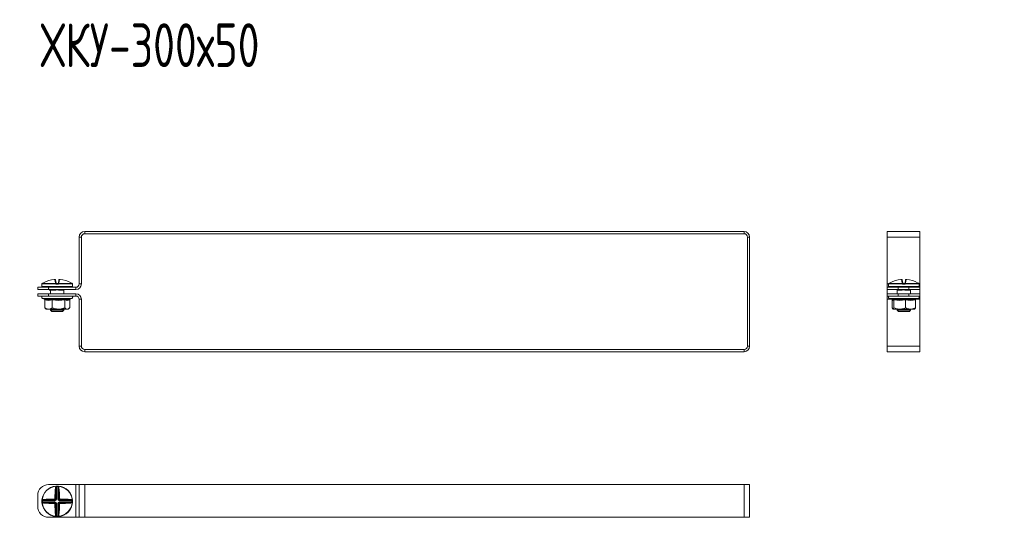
# Model space of a CAD drawing. Header units: millimetres. Extents: x -3 to 1620, y -915 to 295.
# Tile 4 of 11: x 372 to 823, y -612 to -384. Entities that reach past the tile are written whole.
import ezdxf

# ---------------------------------------------------------------- set-up
doc = ezdxf.new("R2010")
doc.units = ezdxf.units.MM
doc.styles.add('SLDTEXTSTYLE0', font='TXT', dxfattribs={"width": 0.7, "bigfont": 'bigfont'})

msp = doc.modelspace()

# ---------------------------------------------------------------- linework, layer by layer
at = {"color": 7, "linetype": 'Continuous', "lineweight": 15}
for p, q in [((401.36, -481.17), (401.36, -482.17)), ((401.36, -481.17), (703.36, -481.17)), ((401.36, -482.17), (703.36, -482.17)), ((703.36, -482.17), (703.36, -481.17)), ((783.85, -481.17), (768.85, -481.17)), ((768.85, -483.67), (768.85, -481.17)), ((783.85, -483.67), (783.85, -481.17)), ((398.86, -505.17), (398.86, -483.67)), ((399.86, -483.67), (398.86, -483.67)), ((399.86, -505.17), (399.86, -483.67)), ((705.86, -483.67), (704.86, -483.67)), ((704.86, -483.67), (704.86, -533.67)), ((705.86, -483.67), (705.86, -533.67)), ((783.85, -483.67), (768.85, -483.67)), ((768.85, -505.17), (768.85, -483.67)), ((783.85, -505.17), (783.85, -483.67)), ((381.93, -504.93), (388.17, -504.93)), ((381.94, -504.93), (381.93, -504.93)), ((387.99, -504.62), (387.72, -503.12)), ((387.99, -503.32), (388.25, -504.8)), ((388.49, -505.01), (389.08, -505.01)), ((389.32, -504.8), (389.58, -503.32)), ((389.4, -504.93), (395.64, -504.93)), ((389.85, -503.12), (389.58, -504.62)), ((395.64, -504.93), (395.63, -504.93)), ((769.67, -504.93), (775.91, -504.93)), ((769.68, -504.93), (769.67, -504.93)), ((775.73, -504.62), (775.46, -503.12)), ((775.73, -503.32), (775.99, -504.8)), ((776.24, -505.01), (776.82, -505.01)), ((777.06, -504.8), (777.32, -503.32)), ((777.14, -504.93), (783.38, -504.93)), ((777.59, -503.12), (777.32, -504.62)), ((783.38, -504.93), (783.37, -504.93)), ((379.86, -507.67), (379.86, -506.67)), ((379.86, -506.67), (384.86, -506.67)), ((384.86, -507.67), (379.86, -507.67)), ((381.78, -505.26), (381.78, -506.26)), ((381.81, -505.11), (381.81, -505.12)), ((388.16, -505.15), (381.81, -505.15)), ((395.53, -506.51), (382.03, -506.51)), ((384.86, -506.67), (384.86, -507.67)), ((384.86, -506.67), (397.36, -506.67)), ((384.86, -507.67), (397.36, -507.67)), ((385.73, -507.71), (385.73, -507.71)), ((385.76, -507.74), (385.76, -507.74)), ((385.78, -507.86), (385.78, -509.67)), ((385.83, -506.67), (385.83, -506.51)), ((387.75, -507.96), (385.97, -507.96)), ((386.98, -507.71), (386.09, -507.71)), ((387.18, -507.71), (386.98, -507.71)), ((389.09, -505.26), (388.48, -505.26)), ((395.76, -505.15), (389.41, -505.15)), ((391.6, -507.96), (389.82, -507.96)), ((391.48, -507.71), (390.59, -507.71)), ((391.74, -506.67), (391.74, -506.51)), ((391.78, -509.67), (391.78, -507.86)), ((391.84, -507.71), (391.84, -507.71)), ((395.76, -505.12), (395.76, -505.15)), ((395.78, -506.26), (395.78, -505.26)), ((397.36, -507.67), (397.36, -506.67)), ((398.86, -505.17), (399.86, -505.17)), ((768.85, -506.67), (768.85, -505.17)), ((768.85, -507.67), (768.85, -506.67)), ((768.85, -506.67), (773.85, -506.67)), ((773.85, -507.67), (768.85, -507.67)), ((768.85, -507.67), (768.85, -509.67)), ((769.53, -505.26), (769.53, -506.26)), ((775.9, -505.15), (769.55, -505.15)), ((769.56, -505.11), (769.56, -505.12)), ((783.28, -506.51), (769.78, -506.51)), ((773.48, -507.71), (773.47, -507.71)), ((773.51, -507.74), (773.5, -507.74)), ((773.53, -507.86), (773.53, -509.67)), ((773.57, -506.51), (773.57, -506.67)), ((775.49, -507.96), (773.71, -507.96)), ((774.72, -507.71), (773.83, -507.71)), ((773.85, -506.67), (773.85, -507.67)), ((778.85, -506.67), (773.85, -506.67)), ((778.85, -507.67), (773.85, -507.67)), ((774.92, -507.71), (774.72, -507.71)), ((776.83, -505.26), (776.23, -505.26)), ((783.5, -505.15), (777.15, -505.15)), ((779.34, -507.96), (777.56, -507.96)), ((779.23, -507.71), (778.34, -507.71)), ((778.85, -507.67), (778.85, -506.67)), ((778.85, -506.67), (783.85, -506.67)), ((783.85, -507.67), (778.85, -507.67)), ((779.48, -506.51), (779.48, -506.67)), ((779.53, -509.67), (779.53, -507.86)), ((783.5, -505.12), (783.5, -505.15)), ((783.53, -506.26), (783.53, -505.26)), ((783.85, -506.67), (783.85, -505.17)), ((783.85, -506.67), (783.85, -507.67)), ((783.85, -507.67), (783.85, -509.67)), ((379.86, -510.67), (379.86, -509.67)), ((379.86, -509.67), (384.86, -509.67)), ((384.86, -510.67), (379.86, -510.67)), ((382.06, -511.77), (382.86, -512.07)), ((383.05, -512.39), (383.05, -516.07)), ((384.86, -509.67), (384.86, -510.67)), ((397.36, -509.67), (384.86, -509.67)), ((397.36, -510.67), (384.86, -510.67)), ((386.53, -512.39), (386.53, -516.07)), ((392.26, -512.39), (392.26, -516.07)), ((394.49, -512.15), (395.51, -511.77)), ((394.52, -512.39), (394.52, -516.07)), ((397.36, -510.67), (397.36, -509.67)), ((398.86, -533.67), (398.86, -512.17)), ((399.86, -512.17), (398.86, -512.17)), ((399.86, -533.67), (399.86, -512.17)), ((768.85, -510.67), (768.85, -509.67)), ((768.85, -509.67), (773.85, -509.67)), ((773.85, -510.67), (768.85, -510.67)), ((768.85, -512.17), (768.85, -510.67)), ((768.85, -533.67), (768.85, -512.17)), ((769.8, -511.77), (771.25, -512.3)), ((771.19, -512.28), (771.21, -512.39)), ((771.21, -512.39), (771.21, -516.07)), ((771.22, -512.29), (771.23, -512.29)), ((771.22, -512.29), (771.25, -512.29)), ((771.92, -512.39), (771.92, -516.07)), ((773.85, -509.67), (773.85, -510.67)), ((778.85, -509.67), (773.85, -509.67)), ((778.85, -510.67), (773.85, -510.67)), ((777.23, -512.39), (777.23, -516.07)), ((778.85, -510.67), (778.85, -509.67)), ((778.85, -509.67), (783.85, -509.67)), ((783.85, -510.67), (778.85, -510.67)), ((781.84, -512.39), (781.84, -516.07)), ((781.86, -512.28), (783.25, -511.77)), ((783.85, -509.67), (783.85, -510.67)), ((783.85, -512.17), (783.85, -510.67)), ((783.85, -533.67), (783.85, -512.17)), ((383.35, -516.34), (383.78, -516.67)), ((383.78, -516.67), (384.79, -516.67)), ((384.79, -516.67), (389.4, -516.67)), ((385.78, -516.67), (385.78, -517.21)), ((385.78, -517.21), (386.28, -517.71)), ((385.78, -517.21), (391.78, -517.21)), ((391.28, -517.71), (386.28, -517.71)), ((389.4, -516.67), (393.39, -516.67)), ((391.28, -517.71), (391.78, -517.21)), ((391.78, -517.21), (391.78, -516.67)), ((393.39, -516.67), (393.78, -516.67)), ((393.78, -516.67), (394.22, -516.34)), ((774.57, -516.67), (771.56, -516.67)), ((773.53, -516.67), (773.53, -517.21)), ((773.53, -517.21), (774.03, -517.71)), ((773.53, -517.21), (779.53, -517.21)), ((779.03, -517.71), (774.03, -517.71)), ((774.57, -516.67), (779.54, -516.67)), ((779.03, -517.71), (779.53, -517.21)), ((779.53, -517.21), (779.53, -516.67)), ((779.54, -516.67), (781.53, -516.67)), ((398.86, -533.67), (399.86, -533.67)), ((401.36, -535.17), (401.36, -536.17)), ((703.36, -535.17), (401.36, -535.17)), ((703.36, -536.17), (401.36, -536.17)), ((703.36, -536.17), (703.36, -535.17)), ((704.86, -533.67), (705.86, -533.67)), ((783.85, -533.67), (768.85, -533.67)), ((768.85, -536.17), (768.85, -533.67)), ((783.85, -536.17), (768.85, -536.17)), ((783.85, -536.17), (783.85, -533.67)), ((384.86, -596.94), (397.36, -596.94)), ((388.16, -597.65), (388.17, -597.77)), ((388.25, -603.59), (388.25, -598.44)), ((388.48, -597.62), (388.49, -597.87)), ((388.49, -597.87), (388.49, -603.59)), ((389.09, -597.62), (389.08, -597.87)), ((389.08, -603.59), (389.08, -597.87)), ((389.32, -598.44), (389.32, -603.59)), ((389.41, -597.65), (389.4, -597.77)), ((397.36, -611.94), (397.36, -596.94)), ((397.36, -596.94), (398.86, -596.94)), ((398.86, -611.94), (398.86, -596.94)), ((398.86, -596.94), (401.36, -596.94)), ((401.36, -611.94), (401.36, -596.94)), ((401.36, -596.94), (703.36, -596.94)), ((703.36, -611.94), (703.36, -596.94)), ((703.36, -596.94), (705.86, -596.94)), ((705.86, -611.94), (705.86, -596.94)), ((379.86, -606.94), (379.86, -601.94)), ((381.81, -603.99), (381.93, -604)), ((382.61, -604.08), (387.76, -604.08)), ((387.76, -604.08), (387.5, -603.82)), ((387.76, -604.08), (387.76, -604.33)), ((387.99, -603.33), (388.25, -603.59)), ((388.25, -603.59), (388.49, -603.59)), ((389.32, -603.59), (389.08, -603.59)), ((389.32, -603.59), (389.58, -603.33)), ((390.07, -603.82), (389.81, -604.08)), ((389.81, -604.08), (394.96, -604.08)), ((389.81, -604.08), (389.81, -604.33)), ((395.76, -603.99), (395.64, -604)), ((382.04, -604.33), (381.79, -604.32)), ((382.04, -604.91), (381.79, -604.92)), ((381.81, -605.24), (381.93, -605.23)), ((387.76, -604.33), (382.04, -604.33)), ((382.04, -604.91), (387.76, -604.91)), ((387.76, -605.15), (382.61, -605.15)), ((387.5, -605.42), (387.76, -605.15)), ((387.76, -605.15), (387.76, -604.91)), ((388.25, -605.65), (387.99, -605.91)), ((388.25, -610.79), (388.25, -605.65)), ((388.25, -605.65), (388.49, -605.65)), ((388.49, -605.65), (388.49, -611.36)), ((389.08, -605.65), (389.32, -605.65)), ((389.08, -611.36), (389.08, -605.65)), ((389.58, -605.91), (389.32, -605.65)), ((389.32, -605.65), (389.32, -610.79)), ((395.53, -604.33), (389.81, -604.33)), ((389.81, -604.91), (389.81, -605.15)), ((389.81, -604.91), (395.53, -604.91)), ((389.81, -605.15), (390.07, -605.42)), ((394.96, -605.15), (389.81, -605.15)), ((395.78, -604.32), (395.53, -604.33)), ((395.78, -604.92), (395.53, -604.91)), ((395.76, -605.24), (395.64, -605.23)), ((384.86, -611.94), (397.36, -611.94)), ((388.16, -611.59), (388.17, -611.47)), ((388.49, -611.36), (388.48, -611.61)), ((389.08, -611.36), (389.09, -611.61)), ((389.41, -611.59), (389.4, -611.47)), ((397.36, -611.94), (398.86, -611.94)), ((398.86, -611.94), (401.36, -611.94)), ((401.36, -611.94), (703.36, -611.94)), ((703.36, -611.94), (705.86, -611.94))]:
    msp.add_line(p, q, dxfattribs=at)
at = {"color": 8, "linetype": 'Continuous', "lineweight": 15}
for p, q in [((381.79, -505.26), (381.78, -505.26)), ((381.78, -506.26), (395.78, -506.26)), ((381.81, -505.15), (381.81, -505.12)), ((386.01, -507.72), (385.87, -507.75)), ((386.09, -507.71), (386.09, -507.67)), ((386.98, -507.71), (386.98, -507.67)), ((390.59, -507.71), (390.59, -507.67)), ((391.48, -507.71), (391.48, -507.67)), ((395.78, -505.26), (395.78, -505.26)), ((769.54, -505.17), (768.85, -505.17)), ((769.53, -505.26), (769.53, -505.26)), ((769.53, -506.26), (783.53, -506.26)), ((769.55, -505.15), (769.56, -505.12)), ((773.75, -507.72), (773.61, -507.75)), ((773.83, -507.67), (773.83, -507.71)), ((774.72, -507.67), (774.72, -507.71)), ((778.34, -507.67), (778.34, -507.71)), ((779.23, -507.67), (779.23, -507.71)), ((783.85, -505.17), (783.51, -505.17)), ((783.53, -505.26), (783.52, -505.26)), ((395.51, -511.77), (382.06, -511.77)), ((770.9, -512.17), (768.85, -512.17)), ((773.9, -511.77), (769.8, -511.77)), ((783.25, -511.77), (773.9, -511.77)), ((783.85, -512.17), (782.15, -512.17))]:
    msp.add_line(p, q, dxfattribs=at)
at = {"color": 8, "linetype": 'Continuous', "lineweight": 15, "flags": 128}
for points in [[(381.8, -505.18), (381.8, -505.21), (381.79, -505.26)], [(395.78, -505.26), (395.77, -505.21), (395.76, -505.17)], [(769.53, -505.26), (769.54, -505.21), (769.55, -505.17)], [(783.51, -505.18), (783.52, -505.21), (783.52, -505.26)]]:
    msp.add_lwpolyline(points, dxfattribs=at)
at = {"color": 7, "linetype": 'Continuous', "lineweight": 15, "flags": 128}
for points in [[(388.16, -597.65), (388.19, -597.65), (388.22, -597.66), (388.25, -597.68), (388.28, -597.71), (388.3, -597.75), (388.32, -597.8), (388.33, -597.84), (388.34, -597.9)], [(389.23, -597.9), (389.24, -597.84), (389.25, -597.8), (389.27, -597.75), (389.29, -597.71), (389.32, -597.68), (389.35, -597.66), (389.38, -597.65), (389.41, -597.65)], [(382.06, -604.17), (382.01, -604.17), (381.96, -604.15), (381.92, -604.14), (381.88, -604.11), (381.85, -604.09), (381.83, -604.06), (381.82, -604.02), (381.81, -603.99)], [(395.76, -603.99), (395.75, -604.02), (395.74, -604.06), (395.72, -604.09), (395.69, -604.11), (395.65, -604.14), (395.61, -604.15), (395.56, -604.17), (395.51, -604.17)], [(381.81, -605.24), (381.82, -605.21), (381.83, -605.18), (381.85, -605.15), (381.88, -605.12), (381.92, -605.1), (381.96, -605.08), (382.01, -605.07), (382.06, -605.07)], [(395.51, -605.07), (395.56, -605.07), (395.61, -605.08), (395.65, -605.1), (395.69, -605.12), (395.72, -605.15), (395.74, -605.18), (395.75, -605.21), (395.76, -605.24)], [(388.34, -611.34), (388.33, -611.39), (388.32, -611.44), (388.3, -611.48), (388.28, -611.52), (388.25, -611.55), (388.22, -611.58), (388.19, -611.59), (388.16, -611.59)], [(389.41, -611.59), (389.38, -611.59), (389.35, -611.58), (389.32, -611.55), (389.29, -611.52), (389.27, -611.48), (389.25, -611.44), (389.24, -611.39), (389.23, -611.34)]]:
    msp.add_lwpolyline(points, dxfattribs=at)
at = {"color": 7, "linetype": 'Continuous', "lineweight": 15}
for centre, radius, start, end in [((401.36, -483.67), 2.5, 90, 180), ((401.36, -483.67), 1.5, 90, 180), ((703.36, -483.67), 2.5, 0, 90), ((703.36, -483.67), 1.5, 0, 90), ((382.06, -505.15), 0.25, 119.5448, 173.6267), ((382.06, -505.15), 0.25, 121.4361, 180.0408), ((388.78, -516.39), 13.34, 95.6166, 118.1057), ((387.74, -503.36), 0.249, 10.1256, 94.8135), ((388.02, -504.86), 0.233, 13.4875, 98.5562), ((389.85, -505.13), 1.69, 173.4928, 180.7494), ((388.96, -505.71), 0.978, 129.6677, 145.2136), ((388.24, -505.09), 0.172, 54.2052, 113.0531), ((389.95, -505.2), 1.46, 172.6321, 182.4439), ((387.62, -505.2), 1.46, 357.5561, 7.3679), ((389.33, -505.09), 0.172, 66.9469, 125.7948), ((388.61, -505.71), 0.978, 34.7864, 50.3323), ((389.55, -504.86), 0.233, 81.4438, 166.5125), ((387.72, -505.13), 1.69, 359.2506, 6.5072), ((389.83, -503.36), 0.249, 85.1865, 169.8744), ((388.79, -516.39), 13.34, 61.8943, 84.3834), ((395.51, -505.15), 0.25, 6.3733, 60.4552), ((395.51, -505.15), 0.25, 359.9592, 58.5639), ((769.8, -505.15), 0.25, 121.4361, 180.0408), ((769.8, -505.15), 0.25, 119.5448, 173.6267), ((776.52, -516.39), 13.34, 95.6166, 118.1057), ((775.48, -503.36), 0.249, 10.1256, 94.8135), ((775.76, -504.86), 0.233, 13.4875, 98.5562), ((777.59, -505.13), 1.69, 173.4928, 180.7494), ((776.7, -505.71), 0.978, 129.6677, 145.2136), ((775.98, -505.09), 0.172, 54.2052, 113.0531), ((777.69, -505.2), 1.46, 172.6321, 182.4439), ((775.37, -505.2), 1.46, 357.5561, 7.3679), ((777.07, -505.09), 0.172, 66.9469, 125.7948), ((776.35, -505.71), 0.978, 34.7864, 50.3323), ((777.29, -504.86), 0.233, 81.4438, 166.5125), ((775.46, -505.13), 1.69, 359.2506, 6.5072), ((777.57, -503.36), 0.249, 85.1865, 169.8744), ((776.54, -516.39), 13.34, 61.8943, 84.3834), ((783.25, -505.15), 0.25, 6.3733, 60.4552), ((783.25, -505.15), 0.25, 359.9592, 58.5639), ((382.03, -505.26), 0.25, 155.8256, 180), ((382.03, -506.26), 0.25, 180, 270), ((385.12, -506.76), 0.25, 20, 90), ((385.71, -507.96), 0.255, 359.4837, 53.1431), ((386.09, -507.21), 0.5, 248.2779, 270), ((387.26, -507.94), 0.492, 358.0268, 22.6031), ((390.31, -507.94), 0.492, 157.3969, 181.9732), ((391.48, -507.21), 0.5, 270, 291.7221), ((391.86, -507.96), 0.255, 126.8569, 180.5163), ((392.45, -506.76), 0.25, 90, 160), ((395.53, -506.26), 0.25, 270, 0), ((395.53, -505.26), 0.25, 0, 25.4195), ((397.36, -505.17), 1.5, 270, 0), ((397.36, -505.17), 2.5, 270, 0), ((769.78, -505.26), 0.25, 155.8256, 180), ((769.78, -506.26), 0.25, 180, 270), ((772.86, -506.76), 0.25, 20, 90), ((773.46, -507.96), 0.255, 359.4837, 53.1431), ((773.83, -507.21), 0.5, 248.2779, 270), ((775, -507.94), 0.492, 358.0268, 22.6031), ((778.05, -507.94), 0.492, 157.3969, 181.9732), ((779.23, -507.21), 0.5, 270, 291.7221), ((779.6, -507.96), 0.255, 126.8569, 180.5163), ((780.19, -506.76), 0.25, 90, 160), ((783.28, -506.26), 0.25, 270, 0), ((783.28, -505.26), 0.25, 0, 25.4195), ((382.25, -511.24), 0.567, 90, 250), ((395.32, -511.24), 0.567, 290, 90), ((397.36, -512.17), 2.5, 0, 90), ((397.36, -512.17), 1.5, 0, 90), ((769.99, -511.24), 0.567, 90, 250), ((783.06, -511.24), 0.567, 290, 90), ((401.36, -533.67), 2.5, 180, 270), ((401.36, -533.67), 1.5, 180, 270), ((703.36, -533.67), 2.5, 270, 0), ((703.36, -533.67), 1.5, 270, 0), ((384.86, -601.94), 5, 90, 180), ((388.78, -604.62), 7, 95.1288, 174.8712), ((388.78, -604.62), 6.88, 95.1288, 174.8712), ((453.54, -604.32), 65.83, 174.7706, 179.1113), ((388.01, -598.62), 0.293, 36.1898, 94.9248), ((452.56, -604.33), 64.59, 174.7706, 179.1113), ((387.92, -598.27), 0.561, 41.5527, 63.3516), ((388.78, -604.62), 7, 87.5357, 92.4643), ((388.78, -604.62), 6.75, 87.5357, 92.4643), ((389.65, -598.27), 0.561, 116.6484, 138.4473), ((389.56, -598.62), 0.293, 85.0752, 143.8102), ((325.01, -604.33), 64.59, 0.8887, 5.2294), ((388.78, -604.62), 6.88, 5.1288, 84.8712), ((388.78, -604.62), 7, 5.1288, 84.8712), ((324.03, -604.32), 65.83, 0.8887, 5.2294), ((382.43, -603.75), 0.561, 206.6484, 228.4473), ((388.49, -669.37), 65.83, 90.8887, 95.2294), ((382.78, -603.85), 0.293, 175.0752, 233.8102), ((388.5, -668.4), 64.59, 90.8887, 95.2294), ((388.48, -603.59), 1.01, 177.6972, 192.9472), ((387.76, -604.31), 1.01, 77.0528, 92.3028), ((389.81, -604.31), 1.01, 87.6972, 102.9472), ((389.09, -603.59), 1.01, 347.0528, 2.3028), ((389.07, -668.4), 64.59, 84.7706, 89.1113), ((389.08, -669.37), 65.83, 84.7706, 89.1113), ((394.79, -603.85), 0.293, 306.1898, 4.9248), ((395.14, -603.75), 0.561, 311.5527, 333.3516), ((384.86, -606.94), 5, 180, 270), ((388.78, -604.62), 7, 177.5357, 182.4643), ((388.78, -604.62), 7, 185.1288, 264.8712), ((382.43, -605.48), 0.561, 131.5527, 153.3516), ((388.78, -604.62), 6.88, 185.1288, 264.8712), ((388.78, -604.62), 6.75, 177.5357, 182.4643), ((382.78, -605.39), 0.293, 126.1898, 184.9248), ((388.49, -539.86), 65.83, 264.7706, 269.1113), ((388.5, -540.84), 64.59, 264.7706, 269.1113), ((388.48, -605.64), 1.01, 167.0528, 182.3028), ((387.76, -604.93), 1.01, 267.6972, 282.9472), ((453.54, -604.91), 65.83, 180.8887, 185.2294), ((452.56, -604.91), 64.59, 180.8887, 185.2294), ((325.01, -604.91), 64.59, 354.7706, 359.1113), ((388.78, -604.62), 6.88, 275.1288, 354.8712), ((388.78, -604.62), 7, 275.1288, 354.8712), ((389.81, -604.93), 1.01, 257.0528, 272.3028), ((324.03, -604.91), 65.83, 354.7706, 359.1113), ((389.07, -540.84), 64.59, 270.8887, 275.2294), ((389.09, -605.64), 1.01, 357.6972, 12.9472), ((389.08, -539.86), 65.83, 270.8887, 275.2294), ((394.79, -605.39), 0.293, 355.0752, 53.8102), ((395.14, -605.48), 0.561, 26.6484, 48.4473), ((388.78, -604.62), 6.75, 357.5357, 2.4643), ((388.78, -604.62), 7, 357.5357, 2.4643), ((388.01, -610.62), 0.293, 265.0752, 323.8102), ((387.92, -610.97), 0.561, 296.6484, 318.4473), ((388.78, -604.62), 7, 267.5357, 272.4643), ((388.78, -604.62), 6.75, 267.5357, 272.4643), ((389.65, -610.97), 0.561, 221.5527, 243.3516), ((389.56, -610.62), 0.293, 216.1898, 274.9248)]:
    msp.add_arc(centre, radius, start, end, dxfattribs=at)
at = {"color": 8, "linetype": 'Continuous', "lineweight": 15}
for centre, radius, start, end in [((386.1, -507.34), 0.47, 224.0705, 240.1843), ((386.54, -507.17), 1.31, 333.6544, 337.4682), ((391.03, -507.17), 1.31, 202.5318, 206.3456), ((391.47, -507.34), 0.47, 299.8167, 315.6572), ((773.84, -507.34), 0.47, 224.0705, 240.1843), ((774.28, -507.17), 1.31, 333.6544, 337.4682), ((778.77, -507.17), 1.31, 202.5318, 206.3456), ((779.21, -507.34), 0.47, 299.8167, 315.6572)]:
    msp.add_arc(centre, radius, start, end, dxfattribs=at)
at = {"color": 7, "linetype": 'Continuous', "lineweight": 15}
for centre, major_axis, ratio, start_param, end_param in [((385.92, -506.76), (0.564, -0.091), 0.124069, 1.757057, 3.210607), ((391.65, -506.76), (0.564, 0.091), 0.124069, 6.214171, 7.667721), ((773.66, -506.76), (0.564, -0.091), 0.124069, 1.757057, 3.210607), ((779.39, -506.76), (0.564, 0.091), 0.124069, 6.214171, 7.667721), ((387.73, -603.57), (0.375, -0.375), 0.942694, 5.512866, 7.053504), ((387.73, -603.57), (0.547, -0.547), 0.970288, 5.512866, 7.053504), ((389.84, -603.57), (-0.547, -0.547), 0.970288, 5.512866, 7.053504), ((389.84, -603.57), (0.375, 0.375), 0.942694, 2.371274, 3.911912), ((387.73, -605.67), (0.547, 0.547), 0.970288, 5.512866, 7.053504), ((387.73, -605.67), (0.375, 0.375), 0.942694, 5.512866, 7.053504), ((389.84, -605.67), (-0.547, 0.547), 0.970288, 5.512866, 7.053504), ((389.84, -605.67), (0.375, -0.375), 0.942694, 2.371274, 3.911912)]:
    msp.add_ellipse(centre, major_axis=major_axis, ratio=ratio, start_param=start_param, end_param=end_param, dxfattribs=at)
for points, knots in [([(382.49, -504.62), (382.34, -504.71), (382.14, -504.81), (381.97, -504.91), (381.93, -504.93)], [0, 0, 0, 0, 0.770897, 1, 1, 1, 1]), ([(387.98, -503.31), (387.98, -503.3), (387.98, -503.27), (387.95, -503.21), (387.9, -503.16), (387.85, -503.13), (387.8, -503.12), (387.75, -503.11), (387.69, -503.1), (387.6, -503.1), (387.51, -503.11), (387.47, -503.12), (387.46, -503.12)], [0, 0, 0, 0, 0.037598, 0.157267, 0.255933, 0.342451, 0.42026, 0.495889, 0.600986, 0.800286, 0.962126, 1, 1, 1, 1]), ([(387.72, -503.12), (387.72, -503.11), (387.71, -503.11), (387.67, -503.11), (387.6, -503.11), (387.53, -503.11), (387.49, -503.11), (387.47, -503.12)], [0, 0, 0, 0, 0.218399, 0.436827, 0.654626, 0.872181, 1, 1, 1, 1]), ([(388.17, -504.93), (388.15, -504.91), (388.04, -504.81), (388.01, -504.71), (387.99, -504.62)], [0, 0, 0, 0, 0.2291027, 1, 1, 1, 1]), ([(388.25, -504.8), (388.26, -504.84), (388.27, -504.89), (388.33, -504.94), (388.34, -504.95)], [0, 0, 0, 0, 0.781937, 1, 1, 1, 1]), ([(388.34, -504.95), (388.34, -504.95), (388.36, -504.97), (388.41, -505), (388.47, -505), (388.49, -505.01)], [0, 0, 0, 0, 0.0031062, 0.5021686, 1, 1, 1, 1]), ([(389.08, -505.01), (389.1, -505.01), (389.16, -505), (389.21, -504.97), (389.23, -504.95)], [0, 0, 0, 0, 0.497853, 1, 1, 1, 1]), ([(389.23, -504.95), (389.24, -504.94), (389.3, -504.89), (389.31, -504.84), (389.32, -504.8)], [0, 0, 0, 0, 0.218063, 1, 1, 1, 1]), ([(389.58, -504.62), (389.56, -504.71), (389.53, -504.81), (389.42, -504.91), (389.4, -504.93)], [0, 0, 0, 0, 0.7708973, 1, 1, 1, 1]), ([(390.09, -503.11), (390.07, -503.11), (390.02, -503.11), (389.93, -503.1), (389.85, -503.1), (389.78, -503.11), (389.72, -503.13), (389.66, -503.17), (389.61, -503.23), (389.58, -503.29), (389.58, -503.32), (389.58, -503.32)], [0, 0, 0, 0, 0.066923, 0.2381, 0.430282, 0.538321, 0.635628, 0.739505, 0.862235, 0.996759, 1, 1, 1, 1]), ([(390.1, -503.12), (390.07, -503.11), (390.01, -503.11), (389.94, -503.11), (389.88, -503.11), (389.85, -503.11), (389.85, -503.11), (389.85, -503.12)], [0, 0, 0, 0, 0.2183992, 0.436827, 0.6546258, 0.8721812, 1, 1, 1, 1]), ([(395.64, -504.93), (395.6, -504.91), (395.43, -504.81), (395.23, -504.71), (395.08, -504.62)], [0, 0, 0, 0, 0.229103, 1, 1, 1, 1]), ([(770.23, -504.62), (770.08, -504.71), (769.88, -504.81), (769.71, -504.91), (769.67, -504.93)], [0, 0, 0, 0, 0.770897, 1, 1, 1, 1]), ([(775.72, -503.31), (775.72, -503.3), (775.72, -503.27), (775.69, -503.21), (775.64, -503.16), (775.59, -503.13), (775.54, -503.12), (775.49, -503.11), (775.43, -503.1), (775.34, -503.1), (775.25, -503.11), (775.21, -503.12), (775.2, -503.12)], [0, 0, 0, 0, 0.037319, 0.157023, 0.255718, 0.342261, 0.420093, 0.495743, 0.600871, 0.800229, 0.962115, 1, 1, 1, 1]), ([(775.46, -503.12), (775.46, -503.11), (775.45, -503.11), (775.41, -503.11), (775.34, -503.11), (775.27, -503.11), (775.23, -503.11), (775.21, -503.12)], [0, 0, 0, 0, 0.218399, 0.436827, 0.654626, 0.872181, 1, 1, 1, 1]), ([(775.91, -504.93), (775.89, -504.91), (775.78, -504.81), (775.75, -504.71), (775.73, -504.62)], [0, 0, 0, 0, 0.229103, 1, 1, 1, 1]), ([(775.99, -504.8), (776, -504.84), (776.01, -504.89), (776.07, -504.94), (776.08, -504.95)], [0, 0, 0, 0, 0.781937, 1, 1, 1, 1]), ([(776.08, -504.95), (776.08, -504.95), (776.1, -504.97), (776.15, -505), (776.21, -505), (776.24, -505.01)], [0, 0, 0, 0, 0.003106, 0.502169, 1, 1, 1, 1]), ([(776.82, -505.01), (776.85, -505.01), (776.9, -505), (776.95, -504.97), (776.97, -504.95)], [0, 0, 0, 0, 0.497853, 1, 1, 1, 1]), ([(776.97, -504.95), (776.99, -504.94), (777.04, -504.89), (777.05, -504.84), (777.06, -504.8)], [0, 0, 0, 0, 0.218063, 1, 1, 1, 1]), ([(777.32, -504.62), (777.3, -504.71), (777.27, -504.81), (777.17, -504.91), (777.14, -504.93)], [0, 0, 0, 0, 0.770897, 1, 1, 1, 1]), ([(777.83, -503.11), (777.81, -503.11), (777.76, -503.11), (777.67, -503.1), (777.59, -503.1), (777.53, -503.11), (777.46, -503.13), (777.4, -503.17), (777.35, -503.23), (777.32, -503.29), (777.32, -503.32), (777.32, -503.32)], [0, 0, 0, 0, 0.066923, 0.2381, 0.430282, 0.538321, 0.635628, 0.739505, 0.862235, 0.996759, 1, 1, 1, 1]), ([(777.84, -503.12), (777.81, -503.11), (777.76, -503.11), (777.68, -503.11), (777.62, -503.11), (777.59, -503.11), (777.59, -503.11), (777.59, -503.12)], [0, 0, 0, 0, 0.218399, 0.436827, 0.654626, 0.872181, 1, 1, 1, 1]), ([(783.38, -504.93), (783.34, -504.91), (783.17, -504.81), (782.97, -504.71), (782.82, -504.62)], [0, 0, 0, 0, 0.2291027, 1, 1, 1, 1]), ([(381.81, -505.15), (381.81, -505.15), (381.81, -505.18), (381.8, -505.24), (381.79, -505.25), (381.79, -505.26)], [0, 0, 0, 0, 0.003073, 0.499692, 1, 1, 1, 1]), ([(381.81, -505.11), (381.81, -505.13), (381.81, -505.16), (381.81, -505.18), (381.8, -505.19), (381.81, -505.18), (381.81, -505.18)], [0, 0, 0, 0, 0.3538229, 0.6933776, 0.9382534, 1, 1, 1, 1]), ([(385.73, -507.7), (385.73, -507.7), (385.73, -507.7), (385.72, -507.68), (385.68, -507.65), (385.62, -507.62), (385.53, -507.6), (385.45, -507.62), (385.37, -507.66), (385.32, -507.73), (385.29, -507.79), (385.28, -507.85), (385.29, -507.9), (385.3, -507.94), (385.31, -507.97), (385.32, -507.98), (385.32, -507.99), (385.33, -508), (385.33, -508.01), (385.36, -508.05), (385.48, -508.16), (385.71, -508.23), (385.83, -508.19), (385.86, -508.18)], [0, 0, 0, 0, 0.000696, 0.008044, 0.027424, 0.069104, 0.103913, 0.143644, 0.185543, 0.226497, 0.25911, 0.28654, 0.309625, 0.328367, 0.342194, 0.349798, 0.355258, 0.362496, 0.376573, 0.42102, 0.743626, 0.936548, 1, 1, 1, 1]), ([(385.74, -507.71), (385.74, -507.71), (385.74, -507.71), (385.73, -507.71), (385.73, -507.7), (385.73, -507.7)], [0, 0, 0, 0, 0.3992263, 0.6896692, 1, 1, 1, 1]), ([(385.76, -507.75), (385.76, -507.75), (385.77, -507.77), (385.78, -507.81), (385.78, -507.85), (385.78, -507.86)], [0, 0, 0, 0, 0.053919, 0.674578, 1, 1, 1, 1]), ([(389.86, -507.75), (389.69, -507.75), (389.26, -507.76), (388.53, -507.73), (387.99, -507.74), (387.71, -507.75)], [0, 0, 0, 0, 0.232421, 0.610897, 1, 1, 1, 1]), ([(389.82, -507.96), (389.76, -507.96), (389.64, -507.95), (389.44, -507.93), (389.22, -507.89), (389, -507.87), (388.78, -507.85), (388.55, -507.87), (388.3, -507.9), (388.03, -507.94), (387.84, -507.95), (387.75, -507.96)], [0, 0, 0, 0, 0.084982, 0.188194, 0.292085, 0.397364, 0.503648, 0.610192, 0.717991, 0.85811, 1, 1, 1, 1]), ([(388.48, -505.26), (388.43, -505.25), (388.31, -505.24), (388.21, -505.18), (388.16, -505.15), (388.16, -505.15)], [0, 0, 0, 0, 0.500308, 0.996927, 1, 1, 1, 1]), ([(389.41, -505.15), (389.41, -505.15), (389.36, -505.18), (389.26, -505.24), (389.14, -505.25), (389.09, -505.26)], [0, 0, 0, 0, 0.0030731, 0.4996924, 1, 1, 1, 1]), ([(390.59, -507.71), (390.57, -507.71), (390.33, -507.71), (390.08, -507.73), (389.86, -507.75)], [0, 0, 0, 0, 0.099322, 1, 1, 1, 1]), ([(391.81, -507.74), (391.81, -507.74), (391.83, -507.73), (391.76, -507.74), (391.7, -507.75)], [0, 0, 0, 0, 0.212767, 1, 1, 1, 1]), ([(391.79, -507.86), (391.79, -507.86), (391.78, -507.84), (391.79, -507.81), (391.8, -507.77), (391.81, -507.75), (391.81, -507.74)], [0, 0, 0, 0, 0.013007, 0.431232, 0.770298, 1, 1, 1, 1]), ([(391.84, -507.7), (391.84, -507.71), (391.83, -507.71), (391.83, -507.71), (391.83, -507.71), (391.83, -507.71)], [0, 0, 0, 0, 0.218243, 0.852706, 1, 1, 1, 1]), ([(395.77, -505.18), (395.77, -505.18), (395.77, -505.19), (395.76, -505.17), (395.76, -505.15), (395.76, -505.12), (395.76, -505.11)], [0, 0, 0, 0, 0.043748, 0.31887, 0.763688, 1, 1, 1, 1]), ([(395.78, -505.26), (395.78, -505.25), (395.77, -505.24), (395.76, -505.18), (395.76, -505.15), (395.76, -505.15)], [0, 0, 0, 0, 0.500308, 0.996927, 1, 1, 1, 1]), ([(769.55, -505.15), (769.55, -505.15), (769.55, -505.18), (769.54, -505.24), (769.54, -505.25), (769.53, -505.26)], [0, 0, 0, 0, 0.0030731, 0.4996924, 1, 1, 1, 1]), ([(769.56, -505.11), (769.55, -505.13), (769.55, -505.16), (769.55, -505.18), (769.55, -505.18), (769.55, -505.18)], [0, 0, 0, 0, 0.4270979, 0.8369727, 1, 1, 1, 1]), ([(773.48, -507.71), (773.48, -507.71), (773.48, -507.71), (773.48, -507.71), (773.47, -507.7), (773.47, -507.7)], [0, 0, 0, 0, 0.486009, 0.839587, 1, 1, 1, 1]), ([(773.5, -507.75), (773.5, -507.75), (773.51, -507.77), (773.53, -507.81), (773.52, -507.85), (773.52, -507.86)], [0, 0, 0, 0, 0.054047, 0.676176, 1, 1, 1, 1]), ([(777.6, -507.75), (777.44, -507.75), (777, -507.76), (776.28, -507.73), (775.73, -507.74), (775.45, -507.75)], [0, 0, 0, 0, 0.232421, 0.610897, 1, 1, 1, 1]), ([(777.56, -507.96), (777.51, -507.96), (777.31, -507.95), (776.96, -507.89), (776.52, -507.84), (776.02, -507.91), (775.68, -507.94), (775.49, -507.96)], [0, 0, 0, 0, 0.085087, 0.292288, 0.503826, 0.718152, 1, 1, 1, 1]), ([(776.23, -505.26), (776.17, -505.25), (776.05, -505.24), (775.95, -505.18), (775.9, -505.15), (775.9, -505.15)], [0, 0, 0, 0, 0.500308, 0.996927, 1, 1, 1, 1]), ([(777.15, -505.15), (777.15, -505.15), (777.11, -505.18), (777, -505.24), (776.89, -505.25), (776.83, -505.26)], [0, 0, 0, 0, 0.003073, 0.499692, 1, 1, 1, 1]), ([(778.34, -507.71), (778.31, -507.71), (778.07, -507.71), (777.82, -507.73), (777.6, -507.75)], [0, 0, 0, 0, 0.099322, 1, 1, 1, 1]), ([(779.55, -507.74), (779.55, -507.74), (779.57, -507.73), (779.5, -507.74), (779.44, -507.75)], [0, 0, 0, 0, 0.212767, 1, 1, 1, 1]), ([(779.53, -507.86), (779.53, -507.86), (779.52, -507.84), (779.53, -507.81), (779.54, -507.77), (779.55, -507.75), (779.55, -507.74)], [0, 0, 0, 0, 0.010861, 0.429995, 0.769798, 1, 1, 1, 1]), ([(783.51, -505.18), (783.51, -505.18), (783.51, -505.19), (783.5, -505.17), (783.5, -505.15), (783.5, -505.12), (783.5, -505.11)], [0, 0, 0, 0, 0.043748, 0.31887, 0.763688, 1, 1, 1, 1]), ([(783.52, -505.26), (783.52, -505.25), (783.51, -505.24), (783.5, -505.18), (783.5, -505.15), (783.5, -505.15)], [0, 0, 0, 0, 0.500308, 0.996927, 1, 1, 1, 1]), ([(382.76, -512.01), (382.91, -512.05), (383.34, -512.18), (384.07, -512.31), (384.9, -512.33), (385.69, -512.22), (386.17, -512.08), (386.42, -512.01)], [0, 0, 0, 0, 0.117987, 0.354133, 0.592326, 0.795595, 1, 1, 1, 1]), ([(383.05, -512.39), (383.05, -512.35), (383.04, -512.27), (382.98, -512.16), (382.89, -512.07), (382.81, -512.03), (382.77, -512.01), (382.76, -512.01)], [0, 0, 0, 0, 0.236184, 0.471397, 0.732465, 0.992086, 1, 1, 1, 1]), ([(386.53, -512.39), (386.25, -512.46), (385.68, -512.61), (384.81, -512.67), (383.93, -512.61), (383.35, -512.46), (383.05, -512.39)], [0, 0, 0, 0, 0.245251, 0.49213, 0.745021, 1, 1, 1, 1]), ([(386.42, -512.01), (386.65, -512.05), (387.35, -512.18), (388.54, -512.31), (389.91, -512.33), (391.22, -512.22), (392.03, -512.08), (392.44, -512.01)], [0, 0, 0, 0, 0.117987, 0.354133, 0.592326, 0.795595, 1, 1, 1, 1]), ([(386.53, -512.39), (386.53, -512.35), (386.53, -512.27), (386.5, -512.16), (386.46, -512.07), (386.43, -512.03), (386.42, -512.01), (386.42, -512.01)], [0, 0, 0, 0, 0.236184, 0.471397, 0.732465, 0.992086, 1, 1, 1, 1]), ([(392.26, -512.39), (391.8, -512.46), (390.86, -512.61), (389.43, -512.67), (387.98, -512.61), (387.02, -512.46), (386.53, -512.39)], [0, 0, 0, 0, 0.245251, 0.49213, 0.745021, 1, 1, 1, 1]), ([(392.44, -512.01), (392.44, -512.01), (392.41, -512.03), (392.36, -512.07), (392.31, -512.16), (392.27, -512.27), (392.26, -512.35), (392.26, -512.39)], [0, 0, 0, 0, 0.007914, 0.267535, 0.528603, 0.763816, 1, 1, 1, 1]), ([(394.52, -512.39), (394.33, -512.46), (393.96, -512.61), (393.4, -512.67), (392.83, -512.61), (392.45, -512.46), (392.26, -512.39)], [0, 0, 0, 0, 0.245251, 0.49213, 0.745021, 1, 1, 1, 1]), ([(394.71, -512.07), (394.7, -512.07), (394.65, -512.09), (394.59, -512.16), (394.53, -512.27), (394.52, -512.35), (394.52, -512.39)], [0, 0, 0, 0, 0.055746, 0.3923, 0.695525, 1, 1, 1, 1]), ([(771.92, -512.39), (771.86, -512.46), (771.74, -512.61), (771.57, -512.67), (771.39, -512.61), (771.27, -512.46), (771.21, -512.39)], [0, 0, 0, 0, 0.245251, 0.49213, 0.745021, 1, 1, 1, 1]), ([(771.68, -512.01), (771.9, -512.05), (772.56, -512.18), (773.67, -512.31), (774.94, -512.33), (776.14, -512.22), (776.89, -512.08), (777.27, -512.01)], [0, 0, 0, 0, 0.117987, 0.354133, 0.592326, 0.795595, 1, 1, 1, 1]), ([(771.92, -512.39), (771.91, -512.35), (771.91, -512.27), (771.86, -512.16), (771.78, -512.07), (771.72, -512.03), (771.68, -512.01), (771.68, -512.01)], [0, 0, 0, 0, 0.236184, 0.471397, 0.732465, 0.992086, 1, 1, 1, 1]), ([(777.23, -512.39), (776.8, -512.46), (775.93, -512.61), (774.61, -512.67), (773.26, -512.61), (772.37, -512.46), (771.92, -512.39)], [0, 0, 0, 0, 0.245251, 0.49213, 0.745021, 1, 1, 1, 1]), ([(777.23, -512.39), (777.23, -512.35), (777.23, -512.27), (777.24, -512.16), (777.25, -512.07), (777.26, -512.03), (777.27, -512.01), (777.27, -512.01)], [0, 0, 0, 0, 0.236184, 0.471397, 0.732465, 0.992086, 1, 1, 1, 1]), ([(781.84, -512.39), (781.47, -512.46), (780.72, -512.61), (779.56, -512.67), (778.4, -512.61), (777.62, -512.46), (777.23, -512.39)], [0, 0, 0, 0, 0.245251, 0.49213, 0.745021, 1, 1, 1, 1]), ([(777.27, -512.01), (777.46, -512.05), (778.02, -512.18), (778.97, -512.31), (780.07, -512.33), (781.12, -512.22), (781.78, -512.08), (782.11, -512.01)], [0, 0, 0, 0, 0.117987, 0.354133, 0.592326, 0.795595, 1, 1, 1, 1]), ([(781.84, -512.39), (781.85, -512.35), (781.85, -512.27), (781.91, -512.16), (782, -512.07), (782.07, -512.03), (782.11, -512.01), (782.11, -512.01)], [0, 0, 0, 0, 0.236184, 0.471397, 0.732465, 0.992086, 1, 1, 1, 1]), ([(383.05, -516.07), (383.3, -516.22), (383.81, -516.51), (384.4, -516.66), (384.73, -516.67), (384.79, -516.67)], [0, 0, 0, 0, 0.4429219, 0.8963431, 1, 1, 1, 1]), ([(383.05, -516.07), (383.15, -516.17), (383.25, -516.27), (383.36, -516.34), (383.36, -516.34)], [0, 0, 0, 0, 0.931741, 1, 1, 1, 1]), ([(384.79, -516.67), (385.03, -516.65), (385.51, -516.61), (386.08, -516.35), (386.42, -516.14), (386.53, -516.07)], [0, 0, 0, 0, 0.39547, 0.801975, 1, 1, 1, 1]), ([(386.53, -516.07), (386.94, -516.22), (387.77, -516.51), (388.75, -516.66), (389.29, -516.67), (389.4, -516.67)], [0, 0, 0, 0, 0.4429219, 0.8963431, 1, 1, 1, 1]), ([(389.4, -516.67), (389.78, -516.65), (390.57, -516.61), (391.52, -516.35), (392.08, -516.14), (392.26, -516.07)], [0, 0, 0, 0, 0.39547, 0.801975, 1, 1, 1, 1]), ([(392.26, -516.07), (392.36, -516.16), (392.58, -516.37), (392.96, -516.62), (393.24, -516.65), (393.39, -516.67)], [0, 0, 0, 0, 0.2627068, 0.6274922, 1, 1, 1, 1]), ([(393.39, -516.67), (393.45, -516.67), (393.66, -516.66), (394.03, -516.5), (394.34, -516.24), (394.5, -516.08), (394.52, -516.07)], [0, 0, 0, 0, 0.148154, 0.552, 0.965648, 1, 1, 1, 1]), ([(771.21, -516.07), (771.26, -516.22), (771.36, -516.51), (771.48, -516.66), (771.55, -516.67), (771.56, -516.67)], [0, 0, 0, 0, 0.442922, 0.896343, 1, 1, 1, 1]), ([(771.56, -516.67), (771.61, -516.65), (771.71, -516.61), (771.83, -516.35), (771.89, -516.14), (771.92, -516.07)], [0, 0, 0, 0, 0.39547, 0.801975, 1, 1, 1, 1]), ([(774.57, -516.67), (774.44, -516.67), (773.94, -516.66), (773.07, -516.5), (772.33, -516.24), (771.95, -516.08), (771.92, -516.07)], [0, 0, 0, 0, 0.148154, 0.552, 0.965648, 1, 1, 1, 1]), ([(777.23, -516.07), (777.01, -516.16), (776.47, -516.37), (775.58, -516.62), (774.91, -516.65), (774.57, -516.67)], [0, 0, 0, 0, 0.2627068, 0.6274922, 1, 1, 1, 1]), ([(777.23, -516.07), (777.56, -516.22), (778.23, -516.51), (779.02, -516.66), (779.46, -516.67), (779.54, -516.67)], [0, 0, 0, 0, 0.442922, 0.896343, 1, 1, 1, 1]), ([(779.54, -516.67), (779.85, -516.65), (780.48, -516.61), (781.25, -516.35), (781.7, -516.14), (781.84, -516.07)], [0, 0, 0, 0, 0.39547, 0.801975, 1, 1, 1, 1]), ([(781.84, -516.07), (781.79, -516.22), (781.69, -516.51), (781.57, -516.66), (781.5, -516.67), (781.49, -516.67)], [0, 0, 0, 0, 0.442922, 0.896343, 1, 1, 1, 1]), ([(387.99, -598.32), (388.01, -598.17), (388.04, -597.98), (388.15, -597.81), (388.17, -597.77)], [0, 0, 0, 0, 0.770897, 1, 1, 1, 1]), ([(388.16, -597.65), (388.16, -597.65), (388.21, -597.64), (388.31, -597.63), (388.43, -597.63), (388.48, -597.62)], [0, 0, 0, 0, 0.0030731, 0.4996924, 1, 1, 1, 1]), ([(388.34, -597.9), (388.33, -597.93), (388.27, -598.11), (388.26, -598.3), (388.25, -598.44)], [0, 0, 0, 0, 0.218063, 1, 1, 1, 1]), ([(388.49, -597.87), (388.47, -597.88), (388.41, -597.88), (388.36, -597.89), (388.34, -597.9)], [0, 0, 0, 0, 0.497853, 1, 1, 1, 1]), ([(389.23, -597.9), (389.23, -597.9), (389.21, -597.89), (389.16, -597.88), (389.1, -597.88), (389.08, -597.87)], [0, 0, 0, 0, 0.003106, 0.502169, 1, 1, 1, 1]), ([(389.09, -597.62), (389.14, -597.63), (389.26, -597.63), (389.36, -597.64), (389.41, -597.65), (389.41, -597.65)], [0, 0, 0, 0, 0.500308, 0.996927, 1, 1, 1, 1]), ([(389.32, -598.44), (389.31, -598.3), (389.3, -598.11), (389.24, -597.93), (389.23, -597.9)], [0, 0, 0, 0, 0.781937, 1, 1, 1, 1]), ([(389.4, -597.77), (389.42, -597.81), (389.53, -597.98), (389.56, -598.17), (389.58, -598.32)], [0, 0, 0, 0, 0.229103, 1, 1, 1, 1]), ([(381.79, -604.32), (381.79, -604.26), (381.8, -604.14), (381.81, -604.04), (381.81, -603.99), (381.81, -603.99)], [0, 0, 0, 0, 0.500308, 0.996927, 1, 1, 1, 1]), ([(381.93, -604), (381.97, -603.98), (382.14, -603.87), (382.34, -603.84), (382.49, -603.82)], [0, 0, 0, 0, 0.229103, 1, 1, 1, 1]), ([(382.06, -604.17), (382.06, -604.17), (382.06, -604.19), (382.05, -604.24), (382.04, -604.3), (382.04, -604.33)], [0, 0, 0, 0, 0.003106, 0.502169, 1, 1, 1, 1]), ([(382.61, -604.08), (382.46, -604.09), (382.28, -604.1), (382.1, -604.16), (382.06, -604.17)], [0, 0, 0, 0, 0.781937, 1, 1, 1, 1]), ([(387.47, -603.55), (387.5, -603.55), (387.56, -603.54), (387.63, -603.5), (387.69, -603.43), (387.72, -603.36), (387.72, -603.32), (387.72, -603.3)], [0, 0, 0, 0, 0.218399, 0.436827, 0.654626, 0.872181, 1, 1, 1, 1]), ([(387.99, -603.33), (387.98, -603.36), (387.98, -603.45), (387.92, -603.58), (387.81, -603.71), (387.66, -603.8), (387.55, -603.81), (387.5, -603.82)], [0, 0, 0, 0, 0.127707, 0.345274, 0.563217, 0.781734, 1, 1, 1, 1]), ([(390.07, -603.82), (390.04, -603.82), (389.95, -603.81), (389.82, -603.75), (389.69, -603.64), (389.6, -603.5), (389.59, -603.38), (389.58, -603.33)], [0, 0, 0, 0, 0.127707, 0.345274, 0.563217, 0.781734, 1, 1, 1, 1]), ([(389.85, -603.3), (389.85, -603.33), (389.86, -603.39), (389.9, -603.46), (389.97, -603.52), (390.04, -603.55), (390.08, -603.55), (390.1, -603.55)], [0, 0, 0, 0, 0.218399, 0.436827, 0.654626, 0.872181, 1, 1, 1, 1]), ([(395.51, -604.17), (395.47, -604.16), (395.29, -604.1), (395.11, -604.09), (394.96, -604.08)], [0, 0, 0, 0, 0.218063, 1, 1, 1, 1]), ([(395.08, -603.82), (395.23, -603.84), (395.43, -603.87), (395.6, -603.98), (395.64, -604)], [0, 0, 0, 0, 0.770897, 1, 1, 1, 1]), ([(395.53, -604.33), (395.53, -604.3), (395.52, -604.24), (395.51, -604.2), (395.51, -604.17)], [0, 0, 0, 0, 0.4978531, 1, 1, 1, 1]), ([(395.76, -603.99), (395.76, -603.99), (395.76, -604.04), (395.77, -604.14), (395.78, -604.26), (395.78, -604.32)], [0, 0, 0, 0, 0.003073, 0.499692, 1, 1, 1, 1]), ([(381.81, -605.24), (381.81, -605.24), (381.81, -605.2), (381.8, -605.09), (381.79, -604.98), (381.79, -604.92)], [0, 0, 0, 0, 0.003073, 0.499692, 1, 1, 1, 1]), ([(382.49, -605.42), (382.34, -605.39), (382.14, -605.36), (381.97, -605.26), (381.93, -605.23)], [0, 0, 0, 0, 0.770897, 1, 1, 1, 1]), ([(382.04, -604.91), (382.04, -604.94), (382.05, -604.99), (382.06, -605.04), (382.06, -605.07)], [0, 0, 0, 0, 0.497853, 1, 1, 1, 1]), ([(382.06, -605.07), (382.1, -605.08), (382.28, -605.13), (382.46, -605.14), (382.61, -605.15)], [0, 0, 0, 0, 0.218063, 1, 1, 1, 1]), ([(387.72, -605.93), (387.72, -605.9), (387.71, -605.85), (387.67, -605.77), (387.6, -605.72), (387.53, -605.69), (387.49, -605.68), (387.47, -605.68)], [0, 0, 0, 0, 0.218399, 0.436827, 0.654626, 0.872181, 1, 1, 1, 1]), ([(387.5, -605.42), (387.53, -605.42), (387.61, -605.43), (387.75, -605.48), (387.88, -605.59), (387.97, -605.74), (387.98, -605.85), (387.99, -605.91)], [0, 0, 0, 0, 0.127707, 0.345274, 0.563217, 0.781734, 1, 1, 1, 1]), ([(389.58, -605.91), (389.59, -605.88), (389.59, -605.79), (389.65, -605.65), (389.76, -605.52), (389.91, -605.44), (390.02, -605.42), (390.07, -605.42)], [0, 0, 0, 0, 0.127707, 0.345274, 0.563217, 0.781734, 1, 1, 1, 1]), ([(390.1, -605.68), (390.07, -605.69), (390.01, -605.69), (389.94, -605.74), (389.88, -605.8), (389.85, -605.87), (389.85, -605.92), (389.85, -605.93)], [0, 0, 0, 0, 0.2183992, 0.436827, 0.6546258, 0.8721812, 1, 1, 1, 1]), ([(394.96, -605.15), (395.11, -605.14), (395.29, -605.13), (395.47, -605.08), (395.51, -605.07)], [0, 0, 0, 0, 0.7819366, 1, 1, 1, 1]), ([(395.64, -605.23), (395.6, -605.26), (395.43, -605.36), (395.23, -605.39), (395.08, -605.42)], [0, 0, 0, 0, 0.229103, 1, 1, 1, 1]), ([(395.51, -605.07), (395.51, -605.06), (395.51, -605.04), (395.52, -604.99), (395.53, -604.94), (395.53, -604.91)], [0, 0, 0, 0, 0.003106, 0.502169, 1, 1, 1, 1]), ([(395.78, -604.92), (395.78, -604.98), (395.77, -605.09), (395.76, -605.2), (395.76, -605.24), (395.76, -605.24)], [0, 0, 0, 0, 0.500308, 0.996927, 1, 1, 1, 1]), ([(388.17, -611.47), (388.15, -611.43), (388.04, -611.26), (388.01, -611.06), (387.99, -610.91)], [0, 0, 0, 0, 0.2291027, 1, 1, 1, 1]), ([(388.48, -611.61), (388.43, -611.61), (388.31, -611.6), (388.21, -611.59), (388.16, -611.59), (388.16, -611.59)], [0, 0, 0, 0, 0.500308, 0.996927, 1, 1, 1, 1]), ([(388.25, -610.79), (388.26, -610.94), (388.27, -611.12), (388.33, -611.3), (388.34, -611.34)], [0, 0, 0, 0, 0.781937, 1, 1, 1, 1]), ([(388.34, -611.34), (388.34, -611.34), (388.36, -611.35), (388.41, -611.35), (388.47, -611.36), (388.49, -611.36)], [0, 0, 0, 0, 0.0031062, 0.5021686, 1, 1, 1, 1]), ([(389.08, -611.36), (389.1, -611.36), (389.16, -611.35), (389.21, -611.35), (389.23, -611.34)], [0, 0, 0, 0, 0.497853, 1, 1, 1, 1]), ([(389.41, -611.59), (389.41, -611.59), (389.36, -611.59), (389.26, -611.6), (389.14, -611.61), (389.09, -611.61)], [0, 0, 0, 0, 0.0030731, 0.4996924, 1, 1, 1, 1]), ([(389.23, -611.34), (389.24, -611.3), (389.3, -611.12), (389.31, -610.94), (389.32, -610.79)], [0, 0, 0, 0, 0.218063, 1, 1, 1, 1]), ([(389.58, -610.91), (389.56, -611.06), (389.53, -611.26), (389.42, -611.43), (389.4, -611.47)], [0, 0, 0, 0, 0.7708973, 1, 1, 1, 1])]:
    msp.add_open_spline(points, degree=3, knots=knots, dxfattribs=at)
at = {"color": 8, "linetype": 'Continuous', "lineweight": 15}
for points, knots in [([(385.87, -507.75), (385.83, -507.75), (385.76, -507.76), (385.76, -507.75), (385.76, -507.74)], [0, 0, 0, 0, 0.459457, 1, 1, 1, 1]), ([(385.97, -507.96), (385.95, -507.96), (385.88, -507.95), (385.8, -507.89), (385.79, -507.87), (385.79, -507.86)], [0, 0, 0, 0, 0.170099, 0.584318, 1, 1, 1, 1]), ([(387.71, -507.75), (387.55, -507.73), (387.37, -507.72), (387.19, -507.71), (387.18, -507.71)], [0, 0, 0, 0, 0.9041985, 1, 1, 1, 1]), ([(391.7, -507.75), (391.67, -507.73), (391.63, -507.72), (391.57, -507.71), (391.57, -507.71)], [0, 0, 0, 0, 0.967063, 1, 1, 1, 1]), ([(391.78, -507.86), (391.78, -507.86), (391.8, -507.84), (391.75, -507.92), (391.66, -507.94), (391.6, -507.96)], [0, 0, 0, 0, 0.007211, 0.436054, 1, 1, 1, 1]), ([(773.61, -507.75), (773.58, -507.75), (773.5, -507.76), (773.5, -507.75), (773.51, -507.74)], [0, 0, 0, 0, 0.459457, 1, 1, 1, 1]), ([(773.71, -507.96), (773.69, -507.96), (773.65, -507.95), (773.6, -507.93), (773.56, -507.9), (773.53, -507.86), (773.53, -507.86), (773.53, -507.86)], [0, 0, 0, 0, 0.169947, 0.376351, 0.584112, 0.79465, 1, 1, 1, 1]), ([(775.45, -507.75), (775.29, -507.73), (775.11, -507.72), (774.94, -507.71), (774.92, -507.71)], [0, 0, 0, 0, 0.904198, 1, 1, 1, 1]), ([(779.44, -507.75), (779.41, -507.73), (779.37, -507.72), (779.31, -507.71), (779.31, -507.71)], [0, 0, 0, 0, 0.967063, 1, 1, 1, 1]), ([(779.53, -507.86), (779.53, -507.86), (779.53, -507.85), (779.52, -507.87), (779.49, -507.9), (779.44, -507.94), (779.37, -507.95), (779.34, -507.96)], [0, 0, 0, 0, 0.007197, 0.220307, 0.435927, 0.716192, 1, 1, 1, 1]), ([(392.44, -512.01), (392.53, -512.05), (392.8, -512.18), (393.26, -512.31), (393.8, -512.32), (394.21, -512.25), (394.43, -512.16), (394.48, -512.14)], [0, 0, 0, 0, 0.136248, 0.408941, 0.683999, 0.918727, 1, 1, 1, 1]), ([(771.25, -512.29), (771.3, -512.3), (771.4, -512.33), (771.54, -512.22), (771.64, -512.08), (771.68, -512.01)], [0, 0, 0, 0, 0.327072, 0.662599, 1, 1, 1, 1]), ([(782.11, -512.01), (782.08, -512.05), (782, -512.17), (781.92, -512.22), (781.87, -512.26)], [0, 0, 0, 0, 0.378294, 1, 1, 1, 1])]:
    msp.add_open_spline(points, degree=3, knots=knots, dxfattribs=at)

# ---------------------------------------------------------------- texts
at = {"color": 7, "linetype": 'Continuous', "lineweight": 0, "char_height": 20, "attachment_point": 1, "style": 'SLDTEXTSTYLE0'}
for s, insert in [('\\M+18456\\M+1844B\\M+18454-300\\M+1848750', (381.15, -385.88)), ('\\M+18456\\M+1844B\\M+18454-100\\M+1848750', (-0.42, -390.54))]:
    msp.add_mtext(s, dxfattribs=dict(at, insert=insert))

doc.saveas('drawing.dxf')
